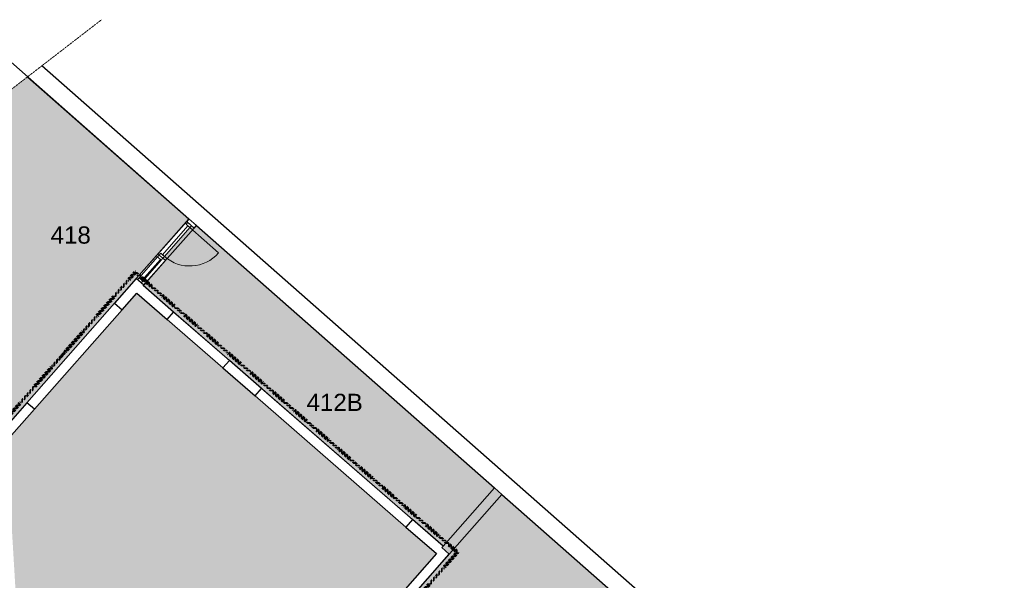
# Model space of a CAD drawing. Header units: millimetres. Extents: x 16156 to 109611, y -1019 to 113498.
# Tile 60 of 60: x 54524 to 74503, y 102118 to 113498. Entities that reach past the tile are written whole.
import ezdxf

# ---------------------------------------------------------------- set-up
doc = ezdxf.new("R2010")
doc.units = ezdxf.units.MM
doc.linetypes.add('Afbreeklijn', pattern=[9, 5, -2, 0, -2])
doc.linetypes.add('ARC Dash', pattern=[4, 2, -2])
for name, color, linetype, lineweight in [('A--AR9__AlgVoorz', 1, 'Continuous', 9), ('A--L$01A__Algemeen', 7, 'Continuous', 9), ('A--L22__Binnenwanden', 2, 'Continuous', 9), ('A--L3__Afbouw', 2, 'Continuous', 9), ('A--LD30__DetailPenMiddel', 3, 'Continuous', 9), ('A--LR9__AlgVoorz', 7, 'Continuous', 9), ('A--TR9__AlgVoorz', 1, 'Continuous', 13)]:
    doc.layers.add(name, color=color, linetype=linetype, lineweight=lineweight)
doc.styles.add('Arial', font='arial.ttf', dxfattribs={"height": 350})

# ---------------------------------------------------------------- blocks, each defined once
blk = doc.blocks.new('32_DO_WB_vo deur enkel1 - vo 2-2258978-AB-Begane grond - Brandcompartimentering')
at = {"layer": 'A--L$01A__Algemeen'}
blk.add_line((510, -30), (510, -810), dxfattribs=at)
blk.add_arc((510, -30), 780, 180, 270, dxfattribs=at)
at = {"layer": 'A--L3__Afbouw'}
for p, q in [((-320, -30), (-320, 70)), ((-320, 70), (-270, 70)), ((-270, 70), (-270, -30)), ((-270, 20), (510, 20)), ((-270, -30), (-270, 20)), ((510, -30), (510, 70)), ((510, 70), (560, 70)), ((510, 20), (510, -30)), ((560, 70), (560, -30)), ((-270, -30), (-320, -30)), ((510, -30), (-270, -30)), ((560, -30), (510, -30))]:
    blk.add_line(p, q, dxfattribs=at)
blk = doc.blocks.new('32_WI_WB_fixed glass - Ontwerpraam-1940827-AB-Begane grond - Brandcompartimentering')
at = {"layer": 'A--L3__Afbouw'}
for p, q in [((-283, 30), (-333, 30)), ((-333, 30), (-333, -70)), ((283, 30), (-283, 30)), ((-283, 30), (-283, 9)), ((-283, -70), (-283, 30)), ((-283, 9), (283, 9)), ((283, 9), (283, 30)), ((283, 30), (283, -70)), ((333, 30), (283, 30)), ((333, -70), (333, 30)), ((-333, -70), (-283, -70)), ((-283, -70), (283, -70)), ((283, -70), (333, -70))]:
    blk.add_line(p, q, dxfattribs=at)

msp = doc.modelspace()

# ---------------------------------------------------------------- hatches: boundary and pattern name
at = {"layer": 'A--AR9__AlgVoorz'}
h = msp.add_hatch(color=41, dxfattribs=at)
h.paths.add_polyline_path([(54241, 105234), (57958, 109455), (54685, 112338), (53855, 111697), (54219, 105611), (54254, 105607), (54287, 105589), (54309, 105563), (54320, 105537), (54325, 105513), (54309, 105462), (54285, 105435), (54254, 105419), (54230, 105414), (54240, 105251)])
h.paths.add_polyline_path([(54240, 105424), (54286, 105449), (54301, 105468), (54309, 105482), (54315, 105513), (54301, 105557), (54285, 105578), (54254, 105596), (54219, 105601), (54230, 105424)])
msp.add_hatch(color=41, dxfattribs=at).paths.add_polyline_path([(63164, 102716), (64232, 103928), (58109, 109322), (58062, 109269), (58009, 109315), (57427, 108655), (57480, 108609), (57031, 108099), (63114, 102810), (63089, 102782), (63123, 102752)])
h = msp.add_hatch(color=41, dxfattribs=at)
h.paths.add_polyline_path([(57605, 94662), (59227, 96507), (59487, 96866), (59608, 97064), (59697, 97232), (59817, 97499), (59873, 97649), (59940, 97861), (59984, 98030), (60011, 98154), (60122, 98722), (60207, 99014), (60277, 99208), (60367, 99425), (60532, 99747), (60623, 99898), (60776, 100129), (60877, 100261), (61019, 100433), (62982, 102660), (56898, 107949), (54258, 104951), (54467, 101450), (54288, 101439), (54341, 100540), (54521, 100551), (54731, 97031), (54755, 97031), (54801, 97008), (54822, 96983), (54832, 96964), (54837, 96933), (54822, 96883), (54796, 96854), (54782, 96844), (54743, 96835), (54832, 95360), (56764, 95468), (57638, 94699), (57605, 94662)])
h.paths.add_polyline_path([(54743, 96844), (54758, 96846), (54796, 96867), (54814, 96888), (54822, 96902), (54827, 96933), (54814, 96978), (54796, 96999), (54782, 97011), (54732, 97022), (54742, 96846)])
h = msp.add_hatch(color=41, dxfattribs=at)
h.paths.add_polyline_path([(59886, 93943), (63695, 98258), (65789, 96422), (66440, 97171), (65006, 98434), (64902, 98080), (65010, 97918), (64723, 97994), (64831, 97840), (64710, 97431), (63729, 98297), (64452, 99115), (64527, 99049), (65110, 99709), (65035, 99775), (65200, 99963), (65275, 99897), (65858, 100557), (65783, 100623), (66745, 101713), (64230, 103926), (63164, 102716), (63234, 102644), (61019, 100119), (60877, 99924), (60776, 99766), (60732, 99696), (60640, 99530), (60492, 99208), (60417, 99014), (60313, 98662), (60310, 98653), (60233, 98251), (60190, 98030), (60099, 97695), (60038, 97518), (59972, 97353), (59886, 97164), (59800, 96998), (59720, 96860), (59608, 96682), (59333, 96324), (58397, 95259), (58395, 95257), (58397, 95255), (59883, 93946)])
h.paths.add_polyline_path([(59743, 93970), (59754, 93993), (58404, 95173), (58397, 95155), (59731, 93980)])

# ---------------------------------------------------------------- linework, layer by layer
at = {"layer": 'A--L22__Binnenwanden', "lineweight": 30}
for p, q in [((74503, 95358), (54975, 112563)), ((54685, 112338), (57958, 109455)), ((57958, 109455), (57912, 109401)), ((57912, 109401), (58062, 109269)), ((58062, 109269), (58109, 109322)), ((58109, 109322), (64157, 103994)), ((56890, 108242), (56450, 107742)), ((57040, 108110), (56890, 108242)), ((57031, 108099), (57040, 108110)), ((57646, 107564), (57031, 108099)), ((56600, 107610), (56898, 107949)), ((56898, 107949), (57515, 107413)), ((56450, 107742), (56600, 107610)), ((57515, 107413), (57646, 107564)), ((58779, 106579), (58648, 106428)), ((59432, 106011), (58779, 106579)), ((58648, 106428), (59301, 105860)), ((59301, 105860), (59432, 106011)), ((54671, 105723), (54241, 105234)), ((54821, 105591), (54671, 105723)), ((54258, 104951), (54821, 105591)), ((64157, 103994), (64156, 103993)), ((64156, 103993), (64306, 103861)), ((64306, 103861), (64307, 103862)), ((64307, 103862), (66745, 101713)), ((62492, 103351), (62361, 103200)), ((63114, 102810), (62492, 103351)), ((62361, 103200), (62982, 102660)), ((63089, 102782), (63114, 102810)), ((63239, 102650), (63089, 102782)), ((62982, 102660), (60942, 100345)), ((61096, 100217), (63239, 102650))]:
    msp.add_line(p, q, dxfattribs=at)
at = {"layer": 'A--L22__Binnenwanden', "lineweight": 15}
for p, q in [((58109, 109322), (57958, 109455)), ((64307, 103862), (64157, 103994))]:
    msp.add_line(p, q, dxfattribs=at)
at = {"layer": 'A--L22__Binnenwanden'}
for p, q in [((56890, 108242), (57330, 108741)), ((57330, 108741), (57352, 108721)), ((57480, 108609), (57040, 108110)), ((57427, 108655), (57480, 108609)), ((54671, 105723), (56450, 107742)), ((56600, 107610), (54821, 105591)), ((57646, 107564), (58779, 106579)), ((58648, 106428), (57515, 107413)), ((59432, 106011), (62492, 103351)), ((62361, 103200), (59301, 105860))]:
    msp.add_line(p, q, dxfattribs=at)
at = {"layer": 'A--LD30__DetailPenMiddel', "linetype": 'ARC Dash'}
msp.add_line((20141, 85661), (56186, 113498), dxfattribs=at)
at = {"layer": 'A--LD30__DetailPenMiddel'}
msp.add_line((57330, 108741), (57912, 109401), dxfattribs=at)
at = {"layer": 'A--LD30__DetailPenMiddel', "linetype": 'Afbreeklijn', "lineweight": 100}
for p, q in [((56870, 108371), (53801, 104886)), ((63407, 102689), (56870, 108371)), ((63407, 102689), (61133, 100108))]:
    msp.add_line(p, q, dxfattribs=at)
at = {"layer": 'A--LR9__AlgVoorz', "flags": 128}
for points in [[(57958, 109455), (53768, 113146), (54241, 105234), (54667, 105718), (56497, 107796)], [(64157, 103994), (58109, 109322), (57031, 108099), (63114, 102810)]]:
    msp.add_lwpolyline(points, close=True, dxfattribs=at)
msp.add_lwpolyline([(66745, 101713), (64307, 103862), (63198, 102604), (61096, 100217)], dxfattribs=at)

# ---------------------------------------------------------------- block references
at = {"layer": 'A--L3__Afbouw'}
for name, p, rotation in [('32_DO_WB_vo deur enkel1 - vo 2-2258978-AB-Begane grond - Brandcompartimentering', (57616, 108915), 48.6249837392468), ('32_WI_WB_fixed glass - Ontwerpraam-1940827-AB-Begane grond - Brandcompartimentering', (57185, 108425), 228.6249837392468)]:
    msp.add_blockref(name, p, dxfattribs=dict(at, rotation=rotation))

# ---------------------------------------------------------------- texts
at = {"layer": 'A--TR9__AlgVoorz', "char_height": 350, "attachment_point": 1, "style": 'Arial'}
for s, insert, width in [('418', (55151, 109302), 1010.13), ('412B', (60344, 105905), 1410.97)]:
    msp.add_mtext(s, dxfattribs=dict(at, insert=insert, width=width))

doc.saveas('drawing.dxf')
